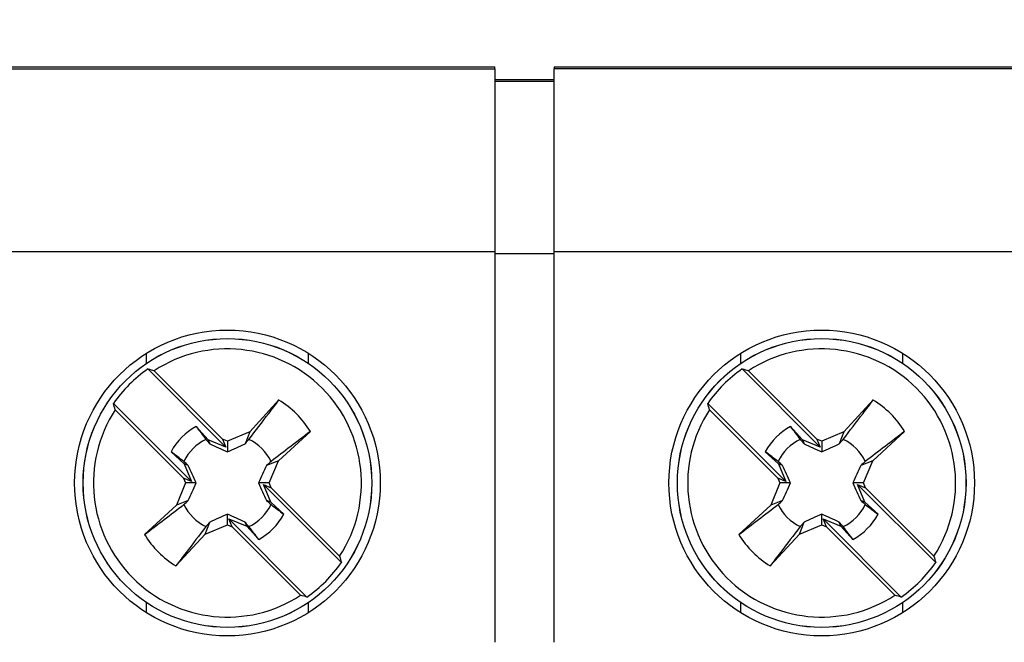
# Model space of a CAD drawing. Header units: inches. Extents: x 0.5 to 21.5, y 0.5 to 16.5.
# Tile 10 of 14: x 17.7 to 18.6, y 7.9 to 8.5. Entities that reach past the tile are written whole.
import ezdxf

# ---------------------------------------------------------------- set-up
doc = ezdxf.new("R2010")
doc.units = ezdxf.units.IN
doc.header["$LTSCALE"] = 2
doc.header["$MEASUREMENT"] = 0
doc.layers.add('DIMENSIONS', color=140, linetype='Continuous', lineweight=25)
doc.styles.add('SLDTEXTSTYLE0', font='TXT', dxfattribs={"width": 0.7})
doc.dimstyles.new('SLDDIMSTYLE1', dxfattribs={"dimtxt": 0.169922, "dimasz": 0.26, "dimexe": 0, "dimexo": 0.0625, "dimgap": 0.04248, "dimtad": 0, "dimtih": 1, "dimtoh": 1, "dimrnd": 1e-09, "dimzin": 12, "dimdsep": 46, "dimtxsty": 'SLDTEXTSTYLE0', "dimsah": 1, "dimcen": 0.09, "dimadec": 0, "dimazin": 3, "dimtfac": 1, "dimtmove": 0, "dimatfit": 0, "dimfxl": 0, "dimfrac": 2, "dimtolj": 1, "dimtzin": 12, "dimarcsym": 0})

# ---------------------------------------------------------------- blocks, each defined once
blk = doc.blocks.new('_D_5')
at = {"layer": 'DIMENSIONS'}
for p, q in [((17.57355, 8.52991), (17.57355, 9.54567)), ((19.33733, 8.52991), (19.33733, 9.54567)), ((17.57355, 9.29567), (17.07355, 9.29567)), ((18.16629, 9.29567), (18.10923, 9.29567)), ((18.10923, 9.29567), (18.10923, 9.02561)), ((18.67122, 9.29567), (18.72828, 9.29567)), ((18.72828, 9.29567), (18.72828, 9.02561)), ((19.33733, 9.29567), (19.83733, 9.29567)), ((18.10923, 9.02561), (18.16629, 9.02561)), ((18.72828, 9.02561), (18.67122, 9.02561))]:
    blk.add_line(p, q, dxfattribs=at)
for points in [[(17.57355, 9.29567), (17.31355, 9.33567), (17.31355, 9.25567)], [(19.33733, 9.29567), (19.59733, 9.25567), (19.59733, 9.33567)]]:
    blk.add_solid(points, dxfattribs=at)
at = {"layer": 'DIMENSIONS', "char_height": 0.166667, "attachment_point": 1, "style": 'SLDTEXTSTYLE0'}
for s, insert in [('1.76', (18.16629, 9.54855)), ('44.8', (18.16629, 9.24045))]:
    blk.add_mtext(s, dxfattribs=dict(at, insert=insert))

msp = doc.modelspace()

# ---------------------------------------------------------------- linework, layer by layer
for p, q in [((17.57355, 8.42991), (18.15229, 8.42991)), ((18.15229, 8.42794), (18.15229, 8.42991)), ((18.20741, 8.42991), (18.20741, 8.42794)), ((18.20741, 8.42991), (18.70347, 8.42991)), ((17.57355, 8.42794), (18.15229, 8.42794)), ((18.15229, 8.42794), (18.15229, 8.25865)), ((18.20741, 8.25865), (18.20741, 8.42794)), ((18.70347, 8.42794), (18.20741, 8.42794)), ((18.15229, 8.4181), (18.20741, 8.4181)), ((18.20741, 8.41613), (18.15229, 8.41613)), ((17.57355, 8.25865), (18.15229, 8.25865)), ((18.15229, 8.25865), (18.15229, 7.89645)), ((18.15229, 8.25673), (18.20741, 8.25673)), ((18.20741, 7.89645), (18.20741, 8.25865)), ((18.20741, 8.25865), (18.70347, 8.25865)), ((17.82902, 8.1642), (17.82902, 8.15479)), ((17.9795, 8.15479), (17.9795, 8.1642)), ((18.3802, 8.1642), (18.3802, 8.15479)), ((18.53068, 8.15479), (18.53068, 8.1642)), ((17.90293, 8.07743), (17.83053, 8.14983)), ((17.83637, 8.14816), (17.89976, 8.08477)), ((18.45411, 8.07743), (18.38171, 8.14983)), ((18.38755, 8.14816), (18.45094, 8.08477)), ((17.95203, 8.121), (17.92492, 8.09141)), ((18.50321, 8.121), (18.4761, 8.09141)), ((17.79852, 8.11781), (17.87091, 8.04542)), ((17.86357, 8.04858), (17.80018, 8.11197)), ((18.3497, 8.11781), (18.42209, 8.04542)), ((18.41475, 8.04858), (18.35136, 8.11197)), ((17.88641, 8.08422), (17.87523, 8.09642)), ((17.92492, 8.09141), (17.90426, 8.08292)), ((17.92492, 8.09141), (17.9206, 8.08038)), ((17.95159, 8.06475), (17.98117, 8.09185)), ((18.43759, 8.08422), (18.42641, 8.09642)), ((18.4761, 8.09141), (18.45544, 8.08292)), ((18.4761, 8.09141), (18.47178, 8.08038)), ((18.50277, 8.06475), (18.53235, 8.09185)), ((17.88641, 8.08422), (17.88792, 8.08038)), ((17.90293, 8.07743), (17.88641, 8.08422)), ((17.90426, 8.08292), (17.89976, 8.08477)), ((17.89976, 8.08477), (17.90293, 8.07743)), ((17.90426, 8.08292), (17.90426, 8.07302)), ((18.43759, 8.08422), (18.4391, 8.08038)), ((18.45411, 8.07743), (18.43759, 8.08422)), ((18.45544, 8.08292), (18.45094, 8.08477)), ((18.45094, 8.08477), (18.45411, 8.07743)), ((18.45544, 8.08292), (18.45544, 8.07302)), ((17.85192, 8.07311), (17.86412, 8.06193)), ((18.4031, 8.07311), (18.41531, 8.06193)), ((17.95159, 8.06475), (17.94056, 8.06043)), ((17.9431, 8.04408), (17.95159, 8.06475)), ((18.50277, 8.06475), (18.49174, 8.06043)), ((18.49428, 8.04408), (18.50277, 8.06475)), ((17.86412, 8.06193), (17.87091, 8.04542)), ((17.86796, 8.06043), (17.86412, 8.06193)), ((18.41531, 8.06193), (18.42209, 8.04542)), ((18.41914, 8.06043), (18.41531, 8.06193)), ((17.86357, 8.04858), (17.86542, 8.04408)), ((17.87091, 8.04542), (17.86357, 8.04858)), ((18.41475, 8.04858), (18.4166, 8.04408)), ((18.42209, 8.04542), (18.41475, 8.04858)), ((17.86542, 8.04408), (17.85693, 8.02342)), ((17.87532, 8.04408), (17.86542, 8.04408)), ((17.9431, 8.04408), (17.9332, 8.04408)), ((18.01, 7.97035), (17.93761, 8.04275)), ((17.93761, 8.04275), (17.94495, 8.03959)), ((17.94439, 8.02624), (17.93761, 8.04275)), ((17.94495, 8.03959), (17.9431, 8.04408)), ((17.94495, 8.03959), (18.00833, 7.9762)), ((18.4166, 8.04408), (18.40811, 8.02342)), ((18.4265, 8.04408), (18.4166, 8.04408)), ((18.49428, 8.04408), (18.48438, 8.04408)), ((18.56118, 7.97035), (18.48879, 8.04275)), ((18.48879, 8.04275), (18.49613, 8.03959)), ((18.49557, 8.02624), (18.48879, 8.04275)), ((18.49613, 8.03959), (18.49428, 8.04408)), ((18.49613, 8.03959), (18.55952, 7.9762)), ((17.86796, 8.02774), (17.85693, 8.02342)), ((17.94439, 8.02624), (17.94056, 8.02774)), ((18.41914, 8.02774), (18.40811, 8.02342)), ((18.49557, 8.02624), (18.49174, 8.02774)), ((17.85693, 8.02342), (17.82735, 7.99631)), ((17.9566, 8.01505), (17.94439, 8.02624)), ((18.40811, 8.02342), (18.37853, 7.99631)), ((18.50778, 8.01505), (18.49557, 8.02624)), ((17.90426, 8.00524), (17.90426, 8.01515)), ((17.90876, 8.0034), (17.90559, 8.01074)), ((17.90559, 8.01074), (17.97799, 7.93834)), ((17.90559, 8.01074), (17.9221, 8.00395)), ((18.45544, 8.00524), (18.45544, 8.01515)), ((18.45994, 8.0034), (18.45677, 8.01074)), ((18.45677, 8.01074), (18.52917, 7.93834)), ((18.45677, 8.01074), (18.47328, 8.00395)), ((17.8836, 7.99675), (17.88792, 8.00779)), ((17.8836, 7.99675), (17.90426, 8.00524)), ((17.90426, 8.00524), (17.90876, 8.0034)), ((17.97214, 7.94001), (17.90876, 8.0034)), ((17.9221, 8.00395), (17.9206, 8.00779)), ((17.9221, 8.00395), (17.93329, 7.99174)), ((18.43478, 7.99675), (18.4391, 8.00779)), ((18.43478, 7.99675), (18.45544, 8.00524)), ((18.45544, 8.00524), (18.45994, 8.0034)), ((18.52332, 7.94001), (18.45994, 8.0034)), ((18.47328, 8.00395), (18.47178, 8.00779)), ((18.47328, 8.00395), (18.48447, 7.99174)), ((17.85649, 7.96717), (17.8836, 7.99675)), ((18.40767, 7.96717), (18.43478, 7.99675)), ((17.82902, 7.93337), (17.82902, 7.92397)), ((17.9795, 7.92397), (17.9795, 7.93337)), ((18.3802, 7.93337), (18.3802, 7.92397)), ((18.53068, 7.92397), (18.53068, 7.93337))]:
    msp.add_line(p, q)
for centre, radius in [((17.90426, 8.04408), 0.14173), ((18.45544, 8.04408), 0.14173), ((17.90426, 8.04408), 0.13386), ((17.90426, 8.04408), 0.13381), ((18.45544, 8.04408), 0.13386), ((18.45544, 8.04408), 0.13381)]:
    msp.add_circle(centre, radius)
for centre, radius, start, end in [((17.90426, 8.04408), 0.12426, 326.88484, 123.11516), ((18.45544, 8.04408), 0.12426, 326.88484, 123.11516), ((17.90426, 8.04408), 0.12891, 124.8858, 145.1142), ((18.45544, 8.04408), 0.12891, 124.8858, 145.1142), ((17.90426, 8.04408), 0.09054, 31.84345, 58.15655), ((18.45544, 8.04408), 0.09054, 31.84345, 58.15655), ((17.90426, 8.04408), 0.12426, 146.88484, 303.11516), ((18.45544, 8.04408), 0.12426, 146.88484, 303.11516), ((17.90426, 8.04408), 0.05985, 119.01506, 150.98494), ((18.45544, 8.04408), 0.05985, 119.01506, 150.98494), ((17.90426, 8.04408), 0.04508, 116.24771, 153.75229), ((17.90426, 8.04408), 0.04508, 26.24771, 63.75229), ((18.45544, 8.04408), 0.04508, 116.24771, 153.75229), ((18.45544, 8.04408), 0.04508, 26.24771, 63.75229), ((17.90426, 8.04408), 0.04508, 206.24771, 243.75229), ((17.90426, 8.04408), 0.04508, 296.24771, 333.75229), ((18.45544, 8.04408), 0.04508, 206.24771, 243.75229), ((18.45544, 8.04408), 0.04508, 296.24771, 333.75229), ((17.90426, 8.04408), 0.05985, 299.01506, 330.98494), ((18.45544, 8.04408), 0.05985, 299.01506, 330.98494), ((17.90426, 8.04408), 0.09054, 211.84345, 238.15655), ((18.45544, 8.04408), 0.09054, 211.84345, 238.15655), ((17.90426, 8.04408), 0.12891, 304.8858, 325.1142), ((18.45544, 8.04408), 0.12891, 304.8858, 325.1142)]:
    msp.add_arc(centre, radius, start, end)
for points in [[(17.83053, 8.14983), (17.83246, 8.14929), (17.83441, 8.14873), (17.83637, 8.14816)], [(18.38171, 8.14983), (18.38364, 8.14929), (18.38559, 8.14873), (18.38755, 8.14816)], [(17.80018, 8.11197), (17.79961, 8.11393), (17.79906, 8.11588), (17.79852, 8.11781)], [(18.35136, 8.11197), (18.35079, 8.11393), (18.35024, 8.11588), (18.3497, 8.11781)], [(17.87523, 8.09642), (17.87825, 8.09246), (17.88128, 8.0885), (17.88432, 8.08451)], [(17.98117, 8.09185), (17.96905, 8.08261), (17.95693, 8.07338), (17.94469, 8.06402)], [(18.42641, 8.09642), (18.42943, 8.09246), (18.43246, 8.0885), (18.4355, 8.08451)], [(18.53235, 8.09185), (18.52023, 8.08261), (18.50811, 8.07338), (18.49587, 8.06402)], [(17.88432, 8.08451), (17.88552, 8.08314), (17.88672, 8.08176), (17.88792, 8.08038)], [(17.9206, 8.08038), (17.9218, 8.08176), (17.923, 8.08314), (17.92419, 8.08451)], [(18.4355, 8.08451), (18.4367, 8.08314), (18.4379, 8.08176), (18.4391, 8.08038)], [(18.47178, 8.08038), (18.47298, 8.08176), (18.47418, 8.08314), (18.47538, 8.08451)], [(17.86383, 8.06402), (17.85984, 8.06706), (17.85588, 8.07009), (17.85192, 8.07311)], [(17.88792, 8.08038), (17.89323, 8.07794), (17.89861, 8.07549), (17.90426, 8.07302)], [(17.90426, 8.07302), (17.90991, 8.07549), (17.91529, 8.07794), (17.9206, 8.08038)], [(18.41501, 8.06402), (18.41103, 8.06706), (18.40706, 8.07009), (18.4031, 8.07311)], [(18.4391, 8.08038), (18.44441, 8.07794), (18.44979, 8.07549), (18.45544, 8.07302)], [(18.45544, 8.07302), (18.46109, 8.07549), (18.46647, 8.07794), (18.47178, 8.08038)], [(17.86796, 8.06043), (17.86658, 8.06163), (17.8652, 8.06282), (17.86383, 8.06402)], [(17.94469, 8.06402), (17.94331, 8.06282), (17.94193, 8.06163), (17.94056, 8.06043)], [(18.41914, 8.06043), (18.41776, 8.06163), (18.41639, 8.06282), (18.41501, 8.06402)], [(18.49587, 8.06402), (18.49449, 8.06282), (18.49312, 8.06163), (18.49174, 8.06043)], [(17.87532, 8.04408), (17.87285, 8.04973), (17.8704, 8.05512), (17.86796, 8.06043)], [(17.94056, 8.06043), (17.93811, 8.05512), (17.93566, 8.04973), (17.9332, 8.04408)], [(18.4265, 8.04408), (18.42403, 8.04973), (18.42159, 8.05512), (18.41914, 8.06043)], [(18.49174, 8.06043), (18.48929, 8.05512), (18.48684, 8.04973), (18.48438, 8.04408)], [(17.86796, 8.02774), (17.8704, 8.03305), (17.87285, 8.03843), (17.87532, 8.04408)], [(17.9332, 8.04408), (17.93566, 8.03843), (17.93811, 8.03305), (17.94056, 8.02774)], [(18.41914, 8.02774), (18.42159, 8.03305), (18.42403, 8.03843), (18.4265, 8.04408)], [(18.48438, 8.04408), (18.48684, 8.03843), (18.48929, 8.03305), (18.49174, 8.02774)], [(17.86383, 8.02415), (17.8652, 8.02534), (17.86658, 8.02654), (17.86796, 8.02774)], [(17.94056, 8.02774), (17.94193, 8.02654), (17.94331, 8.02534), (17.94469, 8.02415)], [(18.41501, 8.02415), (18.41639, 8.02534), (18.41776, 8.02654), (18.41914, 8.02774)], [(18.49174, 8.02774), (18.49312, 8.02654), (18.49449, 8.02534), (18.49587, 8.02415)], [(17.82735, 7.99631), (17.83947, 8.00555), (17.85159, 8.01479), (17.86383, 8.02415)], [(17.94469, 8.02415), (17.94867, 8.0211), (17.95264, 8.01807), (17.9566, 8.01505)], [(18.37853, 7.99631), (18.39065, 8.00555), (18.40277, 8.01479), (18.41501, 8.02415)], [(18.49587, 8.02415), (18.49985, 8.0211), (18.50382, 8.01807), (18.50778, 8.01505)], [(17.90426, 8.01515), (17.89861, 8.01268), (17.89323, 8.01023), (17.88792, 8.00779)], [(17.9206, 8.00779), (17.91529, 8.01023), (17.90991, 8.01268), (17.90426, 8.01515)], [(18.45544, 8.01515), (18.44979, 8.01268), (18.44441, 8.01023), (18.4391, 8.00779)], [(18.47178, 8.00779), (18.46647, 8.01023), (18.46109, 8.01268), (18.45544, 8.01515)], [(17.88792, 8.00779), (17.88672, 8.00641), (17.88552, 8.00503), (17.88432, 8.00365)], [(17.92419, 8.00365), (17.923, 8.00503), (17.9218, 8.00641), (17.9206, 8.00779)], [(17.93329, 7.99174), (17.93027, 7.9957), (17.92724, 7.99967), (17.92419, 8.00365)], [(18.4391, 8.00779), (18.4379, 8.00641), (18.4367, 8.00503), (18.4355, 8.00365)], [(18.47538, 8.00365), (18.47418, 8.00503), (18.47298, 8.00641), (18.47178, 8.00779)], [(18.48447, 7.99174), (18.48145, 7.9957), (18.47842, 7.99967), (18.47538, 8.00365)], [(18.00833, 7.9762), (18.0089, 7.97424), (18.00946, 7.97229), (18.01, 7.97035)], [(18.55952, 7.9762), (18.56009, 7.97424), (18.56064, 7.97229), (18.56118, 7.97035)], [(17.97799, 7.93834), (17.97605, 7.93888), (17.97411, 7.93944), (17.97214, 7.94001)], [(18.52917, 7.93834), (18.52723, 7.93888), (18.52529, 7.93944), (18.52332, 7.94001)]]:
    msp.add_open_spline(points, degree=3)
for points in [[(17.92419, 8.08451), (17.93036, 8.09259), (17.93648, 8.1006), (17.94258, 8.10861), (17.94573, 8.11274), (17.94888, 8.11687), (17.95203, 8.121)], [(18.47538, 8.08451), (18.48155, 8.09259), (18.48766, 8.1006), (18.49376, 8.10861), (18.49691, 8.11274), (18.50006, 8.11687), (18.50321, 8.121)], [(17.88432, 8.00365), (17.87815, 7.99558), (17.87204, 7.98757), (17.86593, 7.97956), (17.86278, 7.97543), (17.85964, 7.9713), (17.85649, 7.96717)], [(18.4355, 8.00365), (18.42933, 7.99558), (18.42322, 7.98757), (18.41712, 7.97956), (18.41396, 7.97543), (18.41082, 7.9713), (18.40767, 7.96717)]]:
    msp.add_open_spline(points, degree=3, knots=[0, 0, 0, 0, 0.001526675, 0.001526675, 0.001526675, 0.002314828, 0.002314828, 0.002314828, 0.002314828])

# ---------------------------------------------------------------- dimensions: what is measured, and where the dimension line sits
at = {"layer": 'DIMENSIONS'}
dim = msp.add_linear_dim(base=(19.33733, 9.29567), p1=(17.57355, 8.42991), p2=(19.33733, 8.42991), angle=0, dimstyle='SLDDIMSTYLE1', dxfattribs=at)
dim.commit()
dim.dimension.update_dxf_attribs({"geometry": '_D_5', "text_midpoint": (18.41875, 9.29567), "dimtype": 160})

doc.saveas('drawing.dxf')
